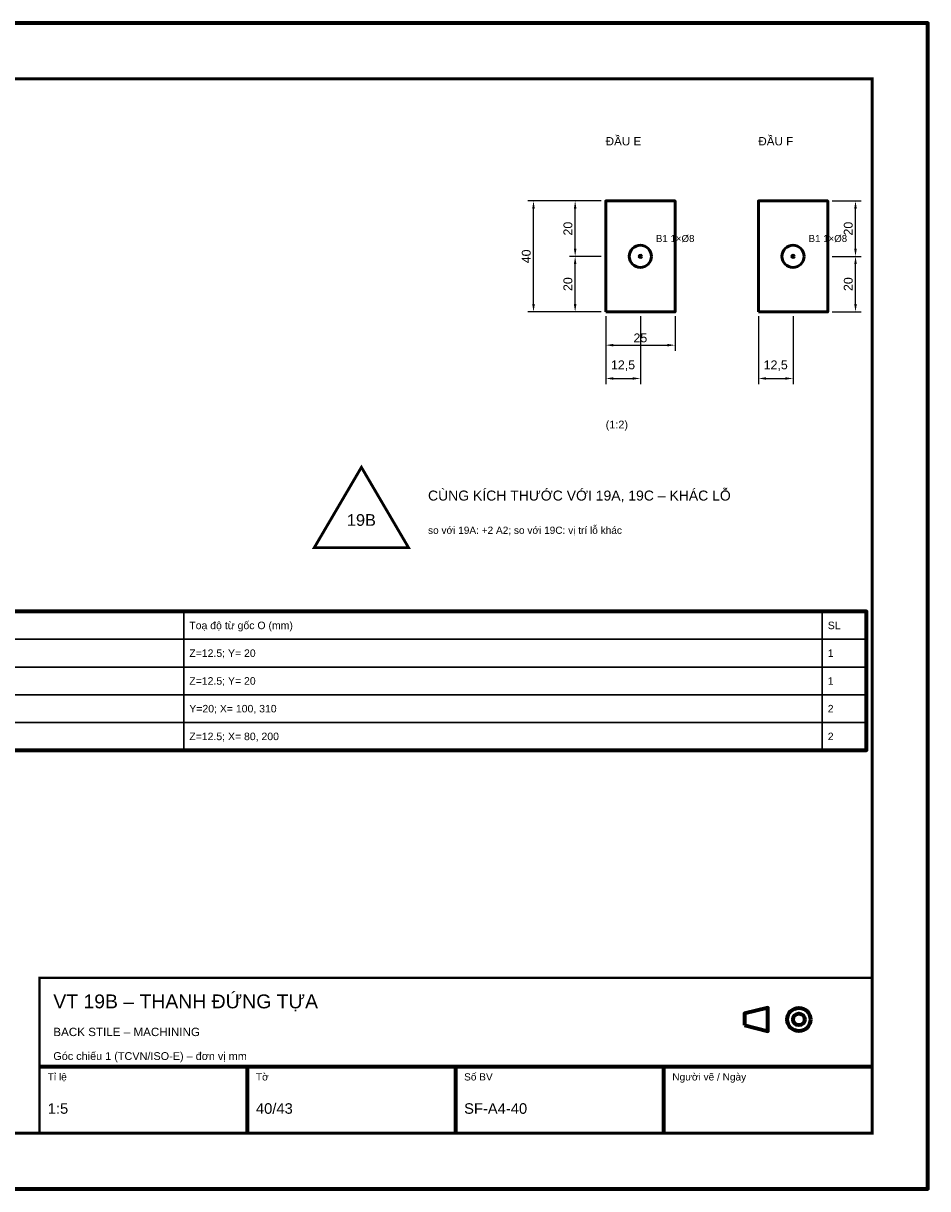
# Model space of a CAD drawing. Header units: millimetres. Extents: x 0 to 2970, y 0 to 2100.
# Tile 2 of 2: x 1341 to 2970, y 0 to 2100. Entities that reach past the tile are written whole.
import ezdxf
from ezdxf.enums import TextEntityAlignment as Align

# ---------------------------------------------------------------- set-up
doc = ezdxf.new("R2010")
doc.units = ezdxf.units.MM
doc.header["$LTSCALE"] = 10
for name, color, linetype, lineweight in [('0-KHUNG-BANVE', 7, 'CONTINUOUS', 70), ('1-NET-THAY', 7, 'CONTINUOUS', 50), ('10-PHU-KIEN', 1, 'CONTINUOUS', 25), ('3-KICH-THUOC', 1, 'CONTINUOUS', 18), ('6-CHU', 7, 'CONTINUOUS', 25), ('7-BANG-KE', 7, 'CONTINUOUS', 25)]:
    doc.layers.add(name, color=color, linetype=linetype, lineweight=lineweight)
doc.styles.add('VN', font='arial.ttf')
doc.dimstyles.new('A4', dxfattribs={"dimscale": 10, "dimtxt": 1.6, "dimasz": 1.4, "dimexe": 1, "dimexo": 0.8, "dimgap": 0.5, "dimtad": 1, "dimdec": 1, "dimtxsty": 'VN', "dimcen": 2.5, "dimclrd": 1, "dimclre": 1, "dimclrt": 7, "dimazin": 3, "dimtfac": 1, "dimtmove": 0, "dimatfit": 3})

msp = doc.modelspace()

# ---------------------------------------------------------------- linework, layer by layer
at = {"layer": '0-KHUNG-BANVE'}
for p, q in [((1370, 220), (2870, 220)), ((1745, 100), (1745, 220)), ((2120, 100), (2120, 220)), ((2495, 100), (2495, 220))]:
    msp.add_line(p, q, dxfattribs=at)
for points in [[(0, 0), (2970, 0), (2970, 2100), (0, 2100)], [(250, 790), (2860, 790), (2860, 1040), (250, 1040)], [(2640, 294.5), (2682, 284), (2682, 326), (2640, 315.5)]]:
    msp.add_lwpolyline(points, close=True, dxfattribs=at)
for points, const_width in [([(200, 100), (2870, 100), (2870, 2000), (200, 2000)], 5), ([(1370, 100), (2870, 100), (2870, 380), (1370, 380)], 4)]:
    msp.add_lwpolyline(points, close=True, dxfattribs=dict(at, const_width=const_width))
for radius in [21, 10.5]:
    msp.add_circle((2738, 305), radius, dxfattribs=at)
at = {"layer": '1-NET-THAY'}
for points in [[(2390, 1580), (2515, 1580), (2515, 1780), (2390, 1780)], [(2665, 1580), (2790, 1580), (2790, 1780), (2665, 1780)]]:
    msp.add_lwpolyline(points, close=True, dxfattribs=at)
for centre, radius in [((2452.5, 1680), 20), ((2452.5, 1680), 2), ((2727.5, 1680), 20), ((2727.5, 1680), 2)]:
    msp.add_circle(centre, radius, dxfattribs=at)
at = {"layer": '10-PHU-KIEN', "const_width": 5}
msp.add_lwpolyline([(1950, 1300), (1865, 1155), (2035, 1155)], close=True, dxfattribs=at)
at = {"layer": '7-BANG-KE'}
for points in [[(1200, 990), (1630, 990), (1630, 1040), (1200, 1040)], [(1630, 990), (2780, 990), (2780, 1040), (1630, 1040)], [(2780, 990), (2860, 990), (2860, 1040), (2780, 1040)], [(1200, 940), (1630, 940), (1630, 990), (1200, 990)], [(1630, 940), (2780, 940), (2780, 990), (1630, 990)], [(2780, 940), (2860, 940), (2860, 990), (2780, 990)], [(1200, 890), (1630, 890), (1630, 940), (1200, 940)], [(1630, 890), (2780, 890), (2780, 940), (1630, 940)], [(2780, 890), (2860, 890), (2860, 940), (2780, 940)], [(1200, 840), (1630, 840), (1630, 890), (1200, 890)], [(1630, 840), (2780, 840), (2780, 890), (1630, 890)], [(2780, 840), (2860, 840), (2860, 890), (2780, 890)], [(1200, 790), (1630, 790), (1630, 840), (1200, 840)], [(1630, 790), (2780, 790), (2780, 840), (1630, 840)], [(2780, 790), (2860, 790), (2860, 840), (2780, 840)]]:
    msp.add_lwpolyline(points, close=True, dxfattribs=at)

# ---------------------------------------------------------------- texts
at = {"layer": '10-PHU-KIEN', "style": 'VN'}
for p in [(2480.5, 1706), (2755.5, 1706)]:
    msp.add_text('B1 1×%%c8', height=12.5, dxfattribs=at).set_placement(p)
msp.add_text('19B', height=21, dxfattribs=at).set_placement((1950, 1205), align=Align.MIDDLE_CENTER)
at = {"layer": '6-CHU', "style": 'VN'}
for s, height, p in [('ĐẦU E', 15, (2390, 1880)), ('ĐẦU F', 15, (2665, 1880)), ('(1:2)', 14, (2390, 1370)), ('so với 19A: +2 A2; so với 19C: vị trí lỗ khác', 13, (2070, 1180)), ('VT 19B – THANH ĐỨNG TỰA', 25, (1395, 325)), ('BACK STILE – MACHINING', 15, (1395, 275)), ('Góc chiếu 1 (TCVN/ISO-E) – đơn vị mm', 14, (1395, 232)), ('Tỉ lệ', 13, (1385, 195)), ('Tờ', 13, (1760, 195)), ('Số BV', 13, (2135, 195)), ('Người vẽ / Ngày', 13, (2510, 195)), ('1:5', 19, (1385, 135)), ('40/43', 19, (1760, 135)), ('SF-A4-40', 19, (2135, 135))]:
    msp.add_text(s, height=height, dxfattribs=at).set_placement(p)
at = {"layer": '6-CHU', "color": 1, "style": 'VN'}
msp.add_text('CÙNG KÍCH THƯỚC VỚI 19A, 19C – KHÁC LỖ', height=18, dxfattribs=at).set_placement((2070, 1240))
at = {"layer": '7-BANG-KE', "style": 'VN'}
for s, p in [('Toạ độ từ gốc O (mm)', (1640, 1015)), ('SL', (2790, 1015)), ('Z=12.5; Y= 20', (1640, 965)), ('1', (2790, 965)), ('Z=12.5; Y= 20', (1640, 915)), ('1', (2790, 915)), ('Y=20; X= 100, 310', (1640, 865)), ('2', (2790, 865)), ('Z=12.5; X= 80, 200', (1640, 815)), ('2', (2790, 815))]:
    msp.add_text(s, height=13.5, dxfattribs=at).set_placement(p, align=Align.MIDDLE_LEFT)

# ---------------------------------------------------------------- dimensions: what is measured, and where the dimension line sits
at = {"layer": '3-KICH-THUOC'}
for base, p1, p2 in [((2260, 1580), (2390, 1580), (2390, 1780)), ((2335, 1680), (2390, 1680), (2390, 1780)), ((2840, 1680), (2790, 1680), (2790, 1780)), ((2335, 1580), (2390, 1580), (2390, 1680)), ((2840, 1580), (2790, 1580), (2790, 1680))]:
    msp.add_linear_dim(base=base, p1=p1, p2=p2, angle=90, dimstyle='A4', override={"dimlfac": 0.2}, dxfattribs=at).render()
for base, p1, p2 in [((2390, 1520), (2390, 1580), (2515, 1580)), ((2390, 1460), (2390, 1580), (2452.5, 1580)), ((2665, 1460), (2665, 1580), (2727.5, 1580))]:
    msp.add_linear_dim(base=base, p1=p1, p2=p2, dimstyle='A4', override={"dimlfac": 0.2}, dxfattribs=at).render()

doc.saveas('drawing.dxf')
